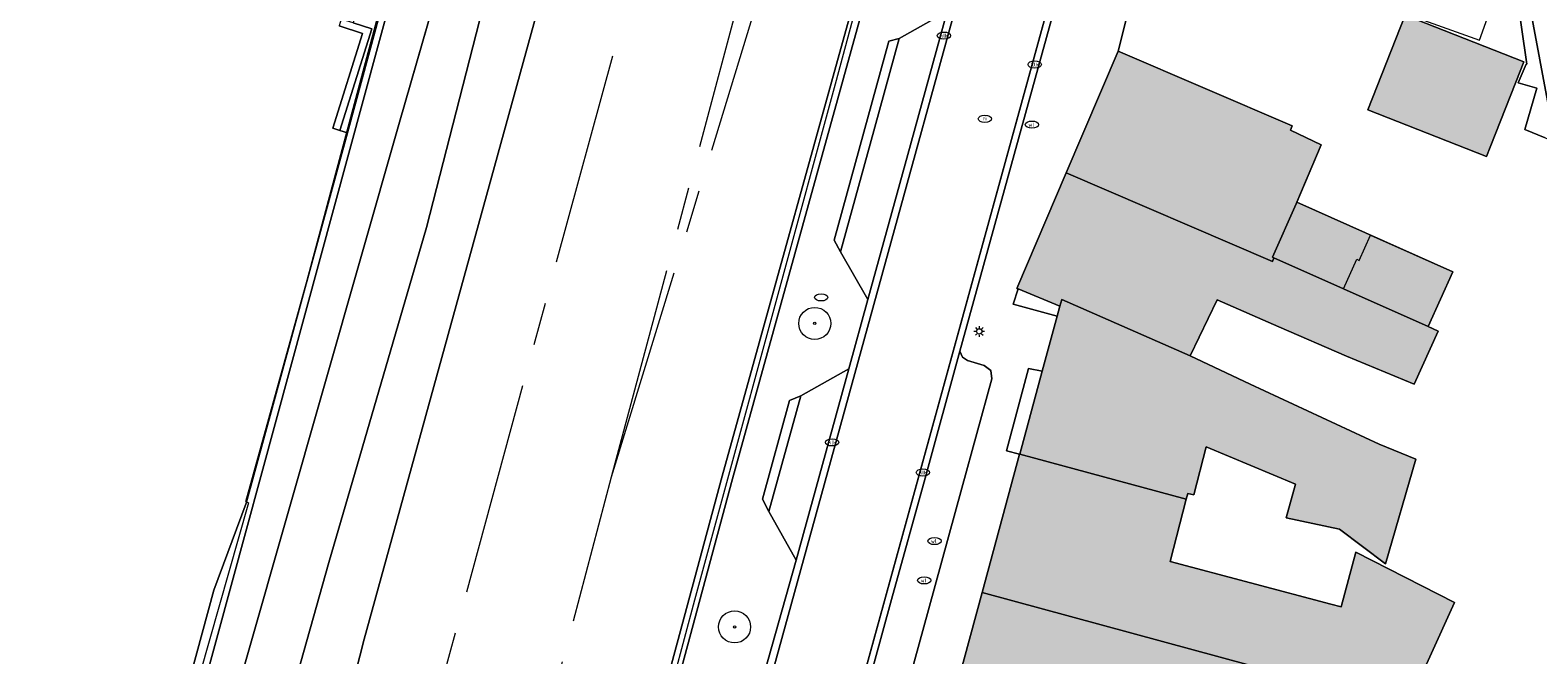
# Model space of a CAD drawing. Header units: metres. Extents: x 196496 to 197479, y 355139 to 356324.
# Tile 52 of 144: x 197235 to 197305, y 355463 to 355492. Entities that reach past the tile are written whole.
import ezdxf
from ezdxf.enums import TextEntityAlignment as Align

# ---------------------------------------------------------------- set-up
doc = ezdxf.new("R2010")
doc.units = ezdxf.units.M
doc.linetypes.add('AM-AS', pattern=[16, 10, -2, 2, -2])
doc.linetypes.add('AM-AS-SO', pattern=[16, 10, -2, 2, -2])
doc.layers.get('0').update_dxf_attribs({"color": 252, "lineweight": 18})
for name, color, linetype, lineweight in [('B-WE-AM-AS_SPOOR-G', 252, 'AM-AS', 18), ('B-WE-AM-AS_SPOOR_TREIN-G', 252, 'AM-AS-SO', 18), ('B-WE-GR-BEPLANTING_CULTUUR_HEESTERS-GV', 252, 'Continuous', 18), ('B-WE-GR-BOOM-S', 252, 'Continuous', 18), ('B-WE-GR-GRAS-GV', 252, 'Continuous', 18), ('B-WE-GR-GROENVOORZIENING-GV', 252, 'Continuous', 18), ('B-WE-GR-STRUIK-GV', 252, 'Continuous', 18), ('B-WE-GW-TALUD_KRUIN-G', 252, 'Continuous', 18), ('B-WE-IE-MEUBILAIR-S', 252, 'Continuous', 18), ('B-WE-IE-TERREINAFSCHEIDING_KUNSTMATIG_HEKWERK-G', 252, 'IE-TERREINAFSCHEIDING-KUNSTMATIG', 18), ('B-WE-IE-TERREINAFSCHEIDING_KUNSTMATIG_MUUR-GV', 252, 'Continuous', 18), ('B-WE-OG-BEBOUWING-GV', 252, 'Continuous', 18), ('B-WE-OG-BEBOUWING_SCHUUR-GV', 252, 'Continuous', 18), ('B-WE-OG-TERREIN_ERF-GV', 252, 'Continuous', 18), ('B-WE-RI-HWA_GOOT_MOLGOOT-G', 252, 'Continuous', 18), ('B-WE-VH-GOOT-G', 252, 'Continuous', 18), ('B-WE-VH-HALFVERHARDING-GV', 252, 'Continuous', 18), ('B-WE-VH-OPENVERHARDING_BETONSTRAATSTEEN-GV', 252, 'Continuous', 18), ('B-WE-VH-OPENVERHARDING_TEGEL-GV', 252, 'Continuous', 18), ('B-WE-VH-VERHARDING_BETONSTRAATSTEEN-GV', 252, 'Continuous', 18), ('B-WE-VH-VERHARDING_HALFVERHARDING-GV', 252, 'Continuous', 18), ('B-WE-VH-VERHARDING_TEGEL-GV', 252, 'Continuous', 18)]:
    doc.layers.add(name, color=color, linetype=linetype, lineweight=lineweight)
doc.layers.add('X-XX-AL-PRESENTATIE_GEBOUW3-V', color=7, linetype='Continuous', lineweight=18, true_color=0xf0f0f0)
doc.styles.add('NLCS-ISO', font='NLCS-ISO.ttf')
doc.linetypes.add('IE-TERREINAFSCHEIDING-KUNSTMATIG', pattern='A,4,[82,NLCS.SHX,S=0.75,R=90,X=0,Y=0],4,-2', length=10)

# ---------------------------------------------------------------- blocks, each defined once
blk = doc.blocks.new('SIE-MEUBILAIR_PAAL_LICHTMAST-SO')
for points in [[(-0.62, 0), (-1, 0)], [(-0.71, 0.71), (-0.44, 0.44)], [(0, 1), (0, 0.62)], [(0.44, 0.44), (0.71, 0.71)], [(1, 0), (0.62, 0)], [(-0.71, -0.71), (-0.44, -0.44)], [(0, -0.62), (0, -1)], [(0.44, -0.44), (0.71, -0.71)]]:
    blk.add_lwpolyline(points)
blk.add_circle((0, 0), 0.5)
blk = doc.blocks.new('SIE-MEUBILAIR_PUT_KOLK-SO')
blk.add_ellipse((0, 0), major_axis=(1.25, 0), ratio=0.54)
at = {"style": 'NLCS-ISO'}
blk.add_text('klk', height=0.75, dxfattribs=at).set_placement((0.03, 0), align=Align.MIDDLE_CENTER)
blk = doc.blocks.new('SIE-MEUBILAIR_PUT_WATERLEIDINGPUT-SO')
blk.add_ellipse((0, 0), major_axis=(1.25, 0), ratio=0.54)
at = {"style": 'NLCS-ISO'}
blk.add_text('wl', height=0.75, dxfattribs=at).set_placement((-0.14, 0), align=Align.MIDDLE_CENTER)
blk = doc.blocks.new('SIE-MEUBILAIR_PUT_RIOOLPUT-SO')
blk.add_ellipse((0, 0), major_axis=(1.25, 0), ratio=0.54)
at = {"style": 'NLCS-ISO'}
blk.add_text('ri', height=0.75, dxfattribs=at).set_placement((-0.04, 0.07), align=Align.MIDDLE_CENTER)
blk = doc.blocks.new('SIE-MEUBILAIR_PUT-SO')
blk.add_ellipse((0, 0), major_axis=(1.25, 0), ratio=0.54)
blk = doc.blocks.new('SGR-BOOM_GBKN-SO')
at = {"color": 0, "linetype": 'ByBlock', "lineweight": 18}
for radius in [3, 0.225]:
    blk.add_circle((0, 0), radius, dxfattribs=at)

msp = doc.modelspace()

# ---------------------------------------------------------------- hatches: boundary and pattern name
at = {"layer": 'X-XX-AL-PRESENTATIE_GEBOUW3-V'}
for points in [[(197303.069, 355486.63), (197304.267, 355489.67), (197304.643, 355490.623), (197299.1, 355492.808), (197297.352, 355488.373), (197302.895, 355486.188)], [(197283.245, 355485.426), (197292.889, 355481.269), (197292.961, 355481.447), (197292.885, 355481.48), (197293.998, 355483.977), (197294.026, 355484.042), (197295.175, 355486.733), (197293.728, 355487.417), (197293.809, 355487.628), (197285.665, 355491.113)], [(197280.987, 355479.985), (197282.949, 355479.189), (197283.034, 355479.501), (197289.034, 355476.854), (197290.296, 355479.485), (197293.19, 355478.22), (197296.353, 355476.838), (197299.522, 355475.525), (197300.644, 355478.017), (197300.181, 355478.224), (197296.219, 355479.994), (197292.961, 355481.447), (197292.889, 355481.269), (197283.245, 355485.426), (197280.939, 355480.004)], [(197296.219, 355479.994), (197300.181, 355478.224), (197301.321, 355480.781), (197294.026, 355484.042), (197293.998, 355483.977), (197292.885, 355481.48), (197292.961, 355481.447)], [(197282.122, 355476.143), (197281.067, 355472.26), (197288.86, 355470.143), (197288.928, 355470.408), (197289.206, 355470.351), (197289.79, 355472.601), (197293.964, 355470.852), (197293.536, 355469.268), (197296.026, 355468.746), (197298.174, 355467.125), (197299.6, 355472.018), (197297.874, 355472.721), (197291.853, 355475.536), (197289.034, 355476.854), (197283.034, 355479.501), (197282.949, 355479.189), (197282.818, 355478.706)], [(197281.063, 355472.247), (197279.305, 355465.775), (197291.87, 355462.362), (197299.178, 355460.396), (197301.402, 355465.309), (197296.786, 355467.661), (197296.106, 355465.102), (197295.627, 355465.229), (197288.112, 355467.226), (197288.86, 355470.143), (197281.067, 355472.26)], [(197291.87, 355462.362), (197279.305, 355465.775), (197277.869, 355460.488), (197291.957, 355456.971), (197297.327, 355455.637), (197299.178, 355460.396)]]:
    msp.add_hatch(color=256, dxfattribs=at).paths.add_polyline_path(points)

# ---------------------------------------------------------------- linework, layer by layer
at = {"layer": 'B-WE-AM-AS_SPOOR-G', "flags": 128}
for points in [[(197238.595, 355404.004), (197248.905, 355442.713), (197278.517, 355551.41)], [(197261.976, 355471.187), (197274.351, 355517.627)], [(197261.976, 355471.187), (197276.027, 355517.071)]]:
    msp.add_lwpolyline(points, dxfattribs=at)
at = {"layer": 'B-WE-AM-AS_SPOOR_TREIN-G', "flags": 128}
for points in [[(197238.595, 355404.004), (197248.905, 355442.713), (197274.337, 355536.067)], [(197261.976, 355471.187), (197274.351, 355517.627)], [(197261.976, 355471.187), (197276.027, 355517.071)], [(197243.682, 355402.626), (197249.701, 355424.824), (197261.976, 355471.187)]]:
    msp.add_lwpolyline(points, dxfattribs=at)
at = {"layer": 'B-WE-GR-BEPLANTING_CULTUUR_HEESTERS-GV', "flags": 128}
for points in [[(197296.449, 355543.505), (197291.008, 355536.399), (197288.533, 355533.261), (197288.481, 355533.195), (197284.736, 355528.445), (197281.933, 355523.678), (197280.038, 355517.964), (197279.255, 355514.834), (197277.669, 355508.488), (197276.84, 355506.51), (197273.985, 355495.916), (197267.143, 355471.224), (197253.603, 355420.903)], [(197296.846, 355543.201), (197291.401, 355536.089), (197288.874, 355532.885), (197285.167, 355528.192), (197282.408, 355523.521), (197280.523, 355517.843), (197279.74, 355514.713), (197278.13, 355508.295), (197277.323, 355506.38), (197274.467, 355495.782), (197267.626, 355471.094), (197254.087, 355420.776)], [(197254.087, 355420.776), (197267.626, 355471.094), (197274.467, 355495.782), (197277.323, 355506.38), (197278.13, 355508.295), (197279.74, 355514.713), (197280.523, 355517.843), (197282.408, 355523.521), (197285.167, 355528.192), (197288.874, 355532.885), (197291.401, 355536.089), (197296.846, 355543.201)], [(197291.383, 355536.067), (197288.874, 355532.885), (197285.167, 355528.192), (197282.408, 355523.521), (197280.523, 355517.843), (197279.74, 355514.713), (197278.13, 355508.295), (197277.323, 355506.38), (197274.467, 355495.782), (197267.626, 355471.094), (197254.087, 355420.776)], [(197268.981, 355461.533), (197270.603, 355467.292), (197269.329, 355469.572), (197269.036, 355470.15), (197270.3, 355474.768), (197270.825, 355474.991), (197273.069, 355476.248), (197273.965, 355479.501), (197272.678, 355481.729), (197272.381, 355482.264), (197274.945, 355491.581), (197275.426, 355491.715), (197277.674, 355492.973), (197278.393, 355495.585), (197277.122, 355497.862)], [(197268.981, 355461.533), (197270.603, 355467.292), (197269.329, 355469.572), (197269.036, 355470.15), (197270.3, 355474.768), (197270.825, 355474.991), (197273.069, 355476.248), (197273.965, 355479.501), (197272.678, 355481.729), (197272.381, 355482.264), (197274.945, 355491.581), (197275.426, 355491.715), (197277.674, 355492.973)]]:
    msp.add_lwpolyline(points, dxfattribs=at)
at = {"layer": 'B-WE-GR-BEPLANTING_CULTUUR_HEESTERS-GV'}
msp.add_lwpolyline([(197279.255, 355514.834), (197277.669, 355508.488), (197276.84, 355506.51), (197273.985, 355495.916), (197267.143, 355471.224), (197253.603, 355420.903), (197248.472, 355401.329), (197243.855, 355383.364), (197244.332, 355383.209), (197248.956, 355401.205), (197254.087, 355420.776), (197267.626, 355471.094), (197274.467, 355495.782), (197277.323, 355506.38), (197278.13, 355508.295), (197279.74, 355514.713), (197280.523, 355517.843), (197282.408, 355523.521), (197285.167, 355528.192), (197288.874, 355532.885), (197291.383, 355536.067)], dxfattribs=at)
at = {"layer": 'B-WE-GR-BEPLANTING_CULTUUR_HEESTERS-GV', "flags": 128}
for points in [[(197282.949, 355479.189), (197280.987, 355479.985), (197280.767, 355479.274), (197282.818, 355478.706)], [(197281.067, 355472.26), (197282.122, 355476.143), (197281.479, 355476.259), (197280.446, 355472.405), (197281.063, 355472.247)]]:
    msp.add_lwpolyline(points, close=True, dxfattribs=at)
at = {"layer": 'B-WE-GR-GRAS-GV', "flags": 128}
for points in [[(197244.518, 355452.157), (197248.753, 355467.178), (197253.316, 355482.863), (197257.183, 355497.967), (197261.118, 355511.788), (197266.794, 355530.3), (197269.815, 355539.353), (197271.825, 355545.365), (197277.434, 355563.568), (197280.266, 355575.079), (197274.671, 355579.814), (197274.375, 355578.24), (197273.16, 355571.469), (197272.167, 355566.837), (197272.024, 355566.168), (197271.925, 355565.554), (197271.023, 355559.978), (197269.78, 355554.216), (197269.501, 355552.921), (197269.495, 355552.892), (197269.84, 355549.89), (197267.115, 355540.108), (197252.05, 355487.799), (197241.453, 355450.605)], [(197241.453, 355450.605), (197252.05, 355487.799), (197267.115, 355540.108), (197269.84, 355549.89), (197269.495, 355552.892), (197269.327, 355552.115), (197269.322, 355552.091), (197266.97, 355549.77), (197266.208, 355545.653), (197251.747, 355493.927), (197238.714, 355446.041)], [(197238.714, 355446.041), (197251.747, 355493.927), (197266.208, 355545.653), (197266.97, 355549.77), (197266.282, 355549.091), (197266.218, 355548.884), (197266.031, 355548.28), (197264.427, 355543.1), (197263.817, 355540.797), (197255.17, 355508.137), (197253.815, 355503.021), (197250.945, 355492.18), (197249.614, 355487.301), (197245.739, 355473.099), (197244.883, 355469.961), (197243.36, 355465.886), (197242.277, 355461.858)], [(197265.951, 355536.067), (197252.05, 355487.799), (197241.453, 355450.605), (197240.294, 355446.344), (197240.042, 355443.155), (197238.117, 355435.991), (197235.658, 355428.34), (197235.02, 355423.319), (197235.131, 355421.873), (197233.348, 355411.774), (197233.522, 355411.127), (197233.767, 355412.083), (197234.781, 355411.805), (197234.944, 355412.371), (197239.348, 355433.408), (197241.71, 355443.203), (197244.518, 355452.157), (197248.753, 355467.178), (197253.316, 355482.863), (197257.183, 355497.967)], [(197268.718, 355536.067), (197266.794, 355530.3), (197261.118, 355511.788), (197257.183, 355497.967), (197253.316, 355482.863), (197248.753, 355467.178), (197244.518, 355452.157), (197241.71, 355443.203), (197239.348, 355433.408), (197234.944, 355412.371), (197234.781, 355411.805), (197236.382, 355411.364), (197236.836, 355412.4), (197238.21, 355417.173), (197241.646, 355429.244), (197250.404, 355463.595), (197260.55, 355500.447), (197270.093, 355536.067)], [(197263.528, 355536.067), (197251.747, 355493.927), (197238.714, 355446.041), (197239.026, 355444.573), (197239.039, 355443.581), (197237.367, 355436.396), (197237.008, 355435.216), (197236.543, 355433.688), (197236.449, 355433.379), (197236.355, 355433.069), (197236.588, 355432.846), (197236.687, 355432.752), (197236.189, 355432.187), (197236.02, 355431.995), (197235.726, 355429.03), (197235.658, 355428.34), (197238.117, 355435.991), (197240.042, 355443.155), (197240.294, 355446.344), (197241.453, 355450.605), (197252.05, 355487.799), (197265.951, 355536.067)], [(197262.565, 355536.067), (197255.17, 355508.137), (197253.815, 355503.021), (197250.945, 355492.18), (197249.614, 355487.301), (197245.739, 355473.099), (197244.883, 355469.961), (197243.36, 355465.886), (197242.277, 355461.858), (197241.542, 355459.126), (197241.472, 355458.866), (197237.738, 355444.979), (197238.644, 355444.612), (197237.788, 355440.622), (197236.925, 355436.6), (197236.911, 355436.534)]]:
    msp.add_lwpolyline(points, dxfattribs=at)
msp.add_lwpolyline([(197277.434, 355563.568), (197271.825, 355545.365), (197269.815, 355539.353), (197266.794, 355530.3), (197261.118, 355511.788), (197257.183, 355497.967), (197253.316, 355482.863), (197248.753, 355467.178), (197244.518, 355452.157), (197241.71, 355443.203), (197239.348, 355433.408), (197234.944, 355412.371), (197234.781, 355411.805), (197236.382, 355411.364), (197236.836, 355412.4), (197238.21, 355417.173), (197241.646, 355429.244), (197250.404, 355463.595), (197260.55, 355500.447), (197271.788, 355542.395)], close=True, dxfattribs=at)
at = {"layer": 'B-WE-GR-GRAS-GV'}
msp.add_lwpolyline([(197236.911, 355436.534), (197237.18, 355436.453), (197237.367, 355436.396), (197239.039, 355443.581), (197239.026, 355444.573), (197238.714, 355446.041), (197251.747, 355493.927), (197263.528, 355536.067)], dxfattribs=at)
at = {"layer": 'B-WE-GR-GROENVOORZIENING-GV', "flags": 128}
msp.add_lwpolyline([(197249.929, 355492.663), (197249.884, 355492.443), (197250.758, 355492.169), (197249.266, 355487.41), (197249.614, 355487.301), (197250.945, 355492.18), (197253.815, 355503.021), (197255.17, 355508.137), (197253.217, 355510.412), (197253.397, 355509.753), (197253.541, 355508.941), (197253.595, 355508.179), (197253.576, 355507.434), (197253.511, 355506.611), (197253.412, 355505.83), (197253.254, 355505.104)], close=True, dxfattribs=at)
at = {"layer": 'B-WE-GR-STRUIK-GV', "flags": 128}
msp.add_lwpolyline([(197309.627, 355476.457), (197304.873, 355501.515), (197302.982, 355514.031), (197301.746, 355522.927), (197301.565, 355524.127), (197301.168, 355525.123), (197300.701, 355525.68), (197300.433, 355525.815), (197300.046, 355525.882), (197300.4, 355522.475), (197301.001, 355518.12), (197301.753, 355512.591), (197302.839, 355504.614), (197302.909, 355504.083), (197304.371, 355496.229), (197306.121, 355486.878)], dxfattribs=at)
msp.add_lwpolyline([(197309.627, 355476.457), (197304.873, 355501.515), (197302.982, 355514.031), (197301.746, 355522.927), (197301.565, 355524.127), (197301.168, 355525.123), (197300.701, 355525.68), (197300.433, 355525.815), (197300.046, 355525.882), (197300.4, 355522.475), (197301.001, 355518.12), (197301.753, 355512.591), (197302.839, 355504.614), (197302.909, 355504.083), (197304.371, 355496.229), (197306.121, 355486.878)], dxfattribs=at)
msp.add_lwpolyline([(197304.371, 355496.229), (197304.315, 355496.121), (197304.051, 355495.618), (197304.788, 355490.505), (197304.753, 355490.515), (197304.378, 355489.638), (197305.25, 355489.387), (197304.691, 355487.445), (197305.645, 355487.067), (197306.121, 355486.878)], close=True, dxfattribs=at)
at = {"layer": 'B-WE-GW-TALUD_KRUIN-G', "flags": 128}
for points in [[(197235.658, 355428.34), (197238.117, 355435.991), (197240.042, 355443.155), (197240.294, 355446.344), (197241.453, 355450.605), (197252.05, 355487.799), (197267.115, 355540.108), (197269.84, 355549.89), (197269.495, 355552.892)], [(197269.815, 355539.353), (197266.794, 355530.3), (197261.118, 355511.788), (197257.183, 355497.967), (197253.316, 355482.863), (197248.753, 355467.178), (197244.518, 355452.157), (197241.71, 355443.203), (197239.348, 355433.408), (197234.944, 355412.371), (197234.781, 355411.805)], [(197268.718, 355536.067), (197266.794, 355530.3), (197261.118, 355511.788), (197257.183, 355497.967), (197253.316, 355482.863), (197248.753, 355467.178), (197244.518, 355452.157), (197241.71, 355443.203), (197239.348, 355433.408), (197234.944, 355412.371), (197234.781, 355411.805)], [(197235.658, 355428.34), (197238.117, 355435.991), (197240.042, 355443.155), (197240.294, 355446.344), (197241.453, 355450.605), (197252.05, 355487.799), (197265.951, 355536.067)]]:
    msp.add_lwpolyline(points, dxfattribs=at)
at = {"layer": 'B-WE-IE-TERREINAFSCHEIDING_KUNSTMATIG_HEKWERK-G', "ltscale": 0.2, "flags": 128}
for points in [[(197244.863, 355470.041), (197247.727, 355480.398), (197250.183, 355489.536), (197252.01, 355496.365), (197254.082, 355504.034), (197256.893, 355514.642), (197258.923, 355522.231), (197265.072, 355545.048), (197266.254, 355548.994), (197269.401, 355552.01), (197273.283, 355572.282), (197279.562, 355605.605), (197281.457, 355615.888), (197282.718, 355622.25), (197284.205, 355629.905), (197286.27, 355640.801), (197287.25, 355646.224), (197289.639, 355645.746), (197293.651, 355659.75), (197298.199, 355675.963), (197301.355, 355687.087), (197303.94, 355696.107), (197305.935, 355703.157), (197307.93, 355710.184), (197310.153, 355718.082), (197310.843, 355720.196), (197312.652, 355726.819), (197310.513, 355727.527), (197310.517, 355727.543), (197316.911, 355748.09), (197319.841, 355757.622), (197322.723, 355766.983), (197324.675, 355773.261), (197325.556, 355776.183), (197334.702, 355805.641), (197336.318, 355810.734), (197337.921, 355812.748), (197343.155, 355832.29), (197356.338, 355880.748), (197362.148, 355901.038), (197366.385, 355913.969), (197371.451, 355927.682), (197376.338, 355940.255), (197380.442, 355939.116)], [(197248.569, 355401.303), (197250.944, 355409.919), (197253.547, 355419.557), (197256.839, 355431.663), (197259.431, 355441.31), (197262.001, 355450.953), (197263.932, 355458.19), (197265.863, 355465.438), (197267.171, 355470.241), (197269.815, 355479.92), (197272.451, 355489.583), (197274.395, 355496.839), (197277.014, 355506.468), (197277.669, 355508.907), (197279.655, 355516.109), (197280.392, 355518.499), (197281.841, 355523.32), (197284.321, 355527.637), (197287.276, 355531.64), (197296.449, 355543.505), (197299.483, 355547.432), (197300.981, 355549.356), (197300.911, 355551.927), (197305.999, 355558.047), (197307.529, 355556.879), (197311.477, 355562.427), (197312.195, 355564.605), (197313.382, 355569.485), (197314.285, 355574.517), (197314.989, 355579.283)]]:
    msp.add_lwpolyline(points, dxfattribs=at)
at = {"layer": 'B-WE-IE-TERREINAFSCHEIDING_KUNSTMATIG_HEKWERK-G', "flags": 128}
for points in [[(197244.863, 355470.041), (197247.727, 355480.398), (197250.183, 355489.536), (197252.01, 355496.365), (197254.082, 355504.034), (197256.893, 355514.642), (197258.923, 355522.231), (197262.652, 355536.067)], [(197248.569, 355401.303), (197250.944, 355409.919), (197253.547, 355419.557), (197256.839, 355431.663), (197259.431, 355441.31), (197262.001, 355450.953), (197263.932, 355458.19), (197265.863, 355465.438), (197267.171, 355470.241), (197269.815, 355479.92), (197272.451, 355489.583), (197274.395, 355496.839), (197277.014, 355506.468), (197277.669, 355508.907), (197279.655, 355516.109), (197280.392, 355518.499), (197281.841, 355523.32), (197284.321, 355527.637), (197287.276, 355531.64), (197290.698, 355536.067)], [(197244.863, 355470.041), (197244.984, 355469.978), (197241.348, 355457.126), (197241.03, 355456.055)]]:
    msp.add_lwpolyline(points, dxfattribs=at)
at = {"layer": 'B-WE-IE-TERREINAFSCHEIDING_KUNSTMATIG_MUUR-GV', "flags": 128}
msp.add_lwpolyline([(197249.884, 355492.443), (197249.325, 355492.618), (197249.228, 355492.308), (197249.224, 355492.296), (197250.323, 355491.952), (197248.932, 355487.515), (197249.266, 355487.41), (197250.758, 355492.169)], close=True, dxfattribs=at)
at = {"layer": 'B-WE-OG-BEBOUWING-GV', "flags": 128}
for points in [[(197303.069, 355486.63), (197304.267, 355489.67), (197304.643, 355490.623), (197299.1, 355492.808), (197297.352, 355488.373), (197302.895, 355486.188)], [(197283.245, 355485.426), (197292.889, 355481.269), (197292.961, 355481.447), (197292.885, 355481.48), (197293.998, 355483.977), (197294.026, 355484.042), (197295.175, 355486.733), (197293.728, 355487.417), (197293.809, 355487.628), (197285.665, 355491.113)], [(197280.987, 355479.985), (197282.949, 355479.189), (197283.034, 355479.501), (197289.034, 355476.854), (197290.296, 355479.485), (197293.19, 355478.22), (197296.353, 355476.838), (197299.522, 355475.525), (197300.644, 355478.017), (197300.181, 355478.224), (197296.219, 355479.994), (197292.961, 355481.447), (197292.889, 355481.269), (197283.245, 355485.426), (197280.939, 355480.004)], [(197296.219, 355479.994), (197300.181, 355478.224), (197301.321, 355480.781), (197294.026, 355484.042), (197293.998, 355483.977), (197292.885, 355481.48), (197292.961, 355481.447)], [(197282.122, 355476.143), (197281.067, 355472.26), (197288.86, 355470.143), (197288.928, 355470.408), (197289.206, 355470.351), (197289.79, 355472.601), (197293.964, 355470.852), (197293.536, 355469.268), (197296.026, 355468.746), (197298.174, 355467.125), (197299.6, 355472.018), (197297.874, 355472.721), (197291.853, 355475.536), (197289.034, 355476.854), (197283.034, 355479.501), (197282.949, 355479.189), (197282.818, 355478.706)], [(197281.063, 355472.247), (197279.305, 355465.775), (197291.87, 355462.362), (197299.178, 355460.396), (197301.402, 355465.309), (197296.786, 355467.661), (197296.106, 355465.102), (197295.627, 355465.229), (197288.112, 355467.226), (197288.86, 355470.143), (197281.067, 355472.26)], [(197291.87, 355462.362), (197279.305, 355465.775), (197277.869, 355460.488), (197291.957, 355456.971), (197297.327, 355455.637), (197299.178, 355460.396)]]:
    msp.add_lwpolyline(points, close=True, dxfattribs=at)
at = {"layer": 'B-WE-OG-BEBOUWING_SCHUUR-GV', "flags": 128}
msp.add_lwpolyline([(197302.567, 355491.634), (197303.245, 355493.516), (197300.422, 355494.532), (197299.744, 355492.65)], close=True, dxfattribs=at)
at = {"layer": 'B-WE-OG-TERREIN_ERF-GV', "flags": 128}
for points in [[(197286.976, 355496.346), (197285.665, 355491.113), (197293.809, 355487.628), (197293.728, 355487.417), (197295.175, 355486.733), (197293.998, 355483.977), (197292.885, 355481.48), (197292.961, 355481.447), (197296.219, 355479.994), (197296.834, 355481.374), (197296.952, 355481.321), (197297.477, 355482.499), (197301.321, 355480.781), (197300.181, 355478.224), (197300.644, 355478.017), (197299.522, 355475.525), (197296.353, 355476.838), (197293.19, 355478.22), (197290.296, 355479.485), (197289.034, 355476.854), (197291.853, 355475.536), (197297.874, 355472.721), (197299.6, 355472.018), (197298.174, 355467.125), (197296.026, 355468.746), (197293.536, 355469.268), (197293.964, 355470.852), (197289.79, 355472.601), (197289.206, 355470.351), (197288.928, 355470.408), (197288.86, 355470.143), (197288.112, 355467.226), (197295.627, 355465.229), (197296.106, 355465.102), (197296.786, 355467.661), (197301.402, 355465.309), (197299.178, 355460.396)], [(197286.976, 355496.346), (197285.665, 355491.113), (197293.809, 355487.628), (197293.728, 355487.417), (197295.175, 355486.733), (197294.026, 355484.042), (197301.321, 355480.781), (197300.181, 355478.224), (197300.644, 355478.017), (197299.522, 355475.525), (197296.353, 355476.838), (197293.19, 355478.22), (197290.296, 355479.485), (197289.034, 355476.854), (197291.853, 355475.536), (197297.874, 355472.721), (197299.6, 355472.018), (197298.174, 355467.125), (197296.026, 355468.746), (197293.536, 355469.268), (197293.964, 355470.852), (197289.79, 355472.601), (197289.206, 355470.351), (197288.928, 355470.408), (197288.86, 355470.143)], [(197305.645, 355487.067), (197304.691, 355487.445), (197305.25, 355489.387), (197304.378, 355489.638), (197304.753, 355490.515), (197304.788, 355490.505), (197304.051, 355495.618)], [(197305.645, 355487.067), (197304.691, 355487.445), (197305.25, 355489.387), (197304.378, 355489.638), (197304.753, 355490.515), (197304.788, 355490.505), (197304.051, 355495.618)], [(197242.277, 355461.858), (197243.36, 355465.886), (197244.883, 355469.961), (197245.739, 355473.099), (197249.614, 355487.301), (197249.266, 355487.41), (197248.932, 355487.515), (197250.323, 355491.952), (197249.224, 355492.296)], [(197242.277, 355461.858), (197243.36, 355465.886), (197244.883, 355469.961), (197245.739, 355473.099), (197249.614, 355487.301), (197249.266, 355487.41), (197248.932, 355487.515), (197250.323, 355491.952), (197249.224, 355492.296)]]:
    msp.add_lwpolyline(points, dxfattribs=at)
msp.add_lwpolyline([(197304.267, 355489.67), (197303.069, 355486.63), (197302.895, 355486.188), (197297.352, 355488.373), (197299.1, 355492.808), (197304.643, 355490.623)], close=True, dxfattribs=at)
msp.add_lwpolyline([(197304.267, 355489.67), (197303.069, 355486.63), (197302.895, 355486.188), (197297.352, 355488.373), (197299.1, 355492.808), (197304.643, 355490.623)], close=True, dxfattribs=at)
at = {"layer": 'B-WE-OG-TERREIN_ERF-GV'}
msp.add_lwpolyline([(197288.86, 355470.143), (197288.112, 355467.226), (197295.627, 355465.229), (197296.106, 355465.102), (197296.786, 355467.661), (197301.402, 355465.309), (197299.178, 355460.396)], dxfattribs=at)
at = {"layer": 'B-WE-RI-HWA_GOOT_MOLGOOT-G', "flags": 128}
for points in [[(197298.035, 355531.959), (197294.723, 355527.446), (197292.573, 355524.22), (197290.718, 355520.797), (197289.184, 355517.219), (197287.986, 355513.532), (197253.621, 355388.648)], [(197289.282, 355530.258), (197288.015, 355527.563), (197287.464, 355526.18), (197286.934, 355524.789), (197286.59, 355523.827), (197286.272, 355522.857), (197285.976, 355521.88), (197285.696, 355520.898), (197250.683, 355393.673), (197251.756, 355391.752)]]:
    msp.add_lwpolyline(points, dxfattribs=at)
at = {"layer": 'B-WE-VH-GOOT-G', "flags": 128}
for points in [[(197297.339, 355541.386), (197293.026, 355535.975), (197291.025, 355533.201), (197289.282, 355530.258), (197288.015, 355527.563), (197287.464, 355526.18), (197286.934, 355524.789), (197286.59, 355523.827), (197286.272, 355522.857), (197285.976, 355521.88), (197285.696, 355520.898), (197250.683, 355393.673), (197251.756, 355391.752), (197246.768, 355376.433), (197246.506, 355376.059), (197246.08, 355375.894)], [(197298.035, 355531.959), (197294.723, 355527.446), (197292.573, 355524.22), (197290.718, 355520.797), (197289.184, 355517.219), (197287.986, 355513.532), (197249.519, 355373.741), (197249.363, 355372.713), (197249.451, 355371.676)]]:
    msp.add_lwpolyline(points, dxfattribs=at)
at = {"layer": 'B-WE-VH-HALFVERHARDING-GV', "flags": 128}
msp.add_lwpolyline([(197270.093, 355536.067), (197260.55, 355500.447), (197250.404, 355463.595), (197241.646, 355429.244), (197238.21, 355417.173), (197236.836, 355412.4), (197236.382, 355411.364), (197236.496, 355411.333), (197235.95, 355409.3), (197236.044, 355408.437), (197235.118, 355404.945), (197248.472, 355401.329), (197253.603, 355420.903), (197267.143, 355471.224), (197273.985, 355495.916), (197276.84, 355506.51), (197277.669, 355508.488), (197279.255, 355514.834), (197280.038, 355517.964), (197281.933, 355523.678), (197286.122, 355535.904), (197286.176, 355536.067)], dxfattribs=at)
at = {"layer": 'B-WE-VH-OPENVERHARDING_BETONSTRAATSTEEN-GV'}
msp.add_lwpolyline([(197258.177, 355422.159), (197256.36, 355415.559), (197254.394, 355408.421), (197253.523, 355405.258), (197250.985, 355396.04), (197250.332, 355393.668), (197251.392, 355391.725), (197248.21, 355381.947), (197247.721, 355380.43), (197247.996, 355380.343), (197251.756, 355391.752), (197250.683, 355393.673), (197285.696, 355520.898), (197285.976, 355521.88), (197286.272, 355522.857), (197286.59, 355523.827), (197286.934, 355524.789), (197287.464, 355526.18), (197288.015, 355527.563), (197289.282, 355530.258), (197291.025, 355533.201), (197293.026, 355535.975), (197293.099, 355536.067)], dxfattribs=at)
at = {"layer": 'B-WE-VH-OPENVERHARDING_BETONSTRAATSTEEN-GV', "flags": 128}
for points in [[(197293.099, 355536.067), (197293.026, 355535.975), (197291.025, 355533.201), (197289.282, 355530.258), (197288.015, 355527.563), (197287.464, 355526.18), (197286.934, 355524.789), (197286.59, 355523.827), (197286.272, 355522.857), (197285.976, 355521.88), (197285.696, 355520.898), (197250.683, 355393.673), (197251.756, 355391.752), (197247.996, 355380.343), (197253.069, 355378.737), (197255.06, 355386.033), (197253.621, 355388.648), (197287.986, 355513.532), (197289.184, 355517.219), (197290.718, 355520.797), (197292.573, 355524.22), (197294.723, 355527.446), (197298.035, 355531.959)], [(197292.706, 355536.067), (197292.446, 355535.74), (197291.971, 355535.134), (197290.701, 355533.094), (197289.072, 355530.31), (197287.651, 355527.404), (197286.89, 355525.5), (197286.451, 355524.4), (197285.48, 355521.324), (197284.768, 355518.737), (197284.449, 355517.58), (197282.337, 355509.909), (197280.857, 355504.533), (197278.393, 355495.585), (197277.674, 355492.973), (197275.832, 355486.284), (197273.965, 355479.501), (197273.069, 355476.248), (197270.603, 355467.292), (197268.981, 355461.533)], [(197273.488, 355459.69), (197275.074, 355465.449), (197276.639, 355471.136), (197278.272, 355477.069), (197284.529, 355499.793), (197287.091, 355509.098), (197288.243, 355513.281), (197289.44, 355516.968), (197290.971, 355520.546), (197292.819, 355523.972), (197295.079, 355527.367), (197298.323, 355531.843), (197298.052, 355531.982), (197298.035, 355531.959), (197294.723, 355527.446), (197292.573, 355524.22), (197290.718, 355520.797), (197289.184, 355517.219), (197287.986, 355513.532), (197253.621, 355388.648)]]:
    msp.add_lwpolyline(points, dxfattribs=at)
for points in [[(197272.678, 355481.729), (197273.965, 355479.501), (197275.832, 355486.284), (197277.674, 355492.973), (197275.426, 355491.715), (197274.065, 355486.77)], [(197276.799, 355464.974), (197278.357, 355470.663), (197279.758, 355475.779), (197279.712, 355476.164), (197279.41, 355476.407), (197278.631, 355476.639), (197278.388, 355476.801), (197278.272, 355477.069), (197276.639, 355471.136), (197275.074, 355465.449), (197273.488, 355459.69), (197271.746, 355453.36), (197271.99, 355453.657), (197272.372, 355453.69), (197273.17, 355453.471), (197273.529, 355453.547), (197273.756, 355453.836), (197275.222, 355459.212), (197275.537, 355460.367)], [(197270.603, 355467.292), (197273.069, 355476.248), (197270.825, 355474.991), (197269.329, 355469.572)]]:
    msp.add_lwpolyline(points, close=True, dxfattribs=at)
at = {"layer": 'B-WE-VH-OPENVERHARDING_TEGEL-GV', "flags": 128}
for points in [[(197301.804, 355536.067), (197299.41, 355533.175), (197298.78, 355532.401), (197298.323, 355531.843), (197295.079, 355527.367), (197292.819, 355523.972), (197290.971, 355520.546), (197289.44, 355516.968), (197288.243, 355513.281), (197287.091, 355509.098), (197288.359, 355506.911), (197286.723, 355501.002), (197284.529, 355499.793), (197278.272, 355477.069), (197278.388, 355476.801), (197278.631, 355476.639), (197279.41, 355476.407), (197279.712, 355476.164), (197279.758, 355475.779), (197278.357, 355470.663), (197276.799, 355464.974), (197275.537, 355460.367)], [(197277.869, 355460.488), (197279.305, 355465.775)]]:
    msp.add_lwpolyline(points, dxfattribs=at)
at = {"layer": 'B-WE-VH-OPENVERHARDING_TEGEL-GV'}
msp.add_lwpolyline([(197279.305, 355465.775), (197281.063, 355472.247), (197280.446, 355472.405), (197281.479, 355476.259), (197282.122, 355476.143), (197282.818, 355478.706), (197280.767, 355479.274), (197280.987, 355479.985), (197280.939, 355480.004), (197283.245, 355485.426), (197285.665, 355491.113), (197286.976, 355496.346)], dxfattribs=at)
at = {"layer": 'B-WE-VH-OPENVERHARDING_TEGEL-GV', "flags": 128}
for points in [[(197275.426, 355491.715), (197274.945, 355491.581), (197272.381, 355482.264), (197272.678, 355481.729), (197274.065, 355486.77)], [(197270.825, 355474.991), (197270.3, 355474.768), (197269.036, 355470.15), (197269.329, 355469.572)]]:
    msp.add_lwpolyline(points, close=True, dxfattribs=at)
at = {"layer": 'B-WE-VH-VERHARDING_BETONSTRAATSTEEN-GV', "flags": 128}
for points in [[(197249.519, 355373.741), (197287.986, 355513.532), (197289.184, 355517.219), (197290.718, 355520.797), (197292.573, 355524.22), (197294.723, 355527.446), (197298.035, 355531.959), (197298.052, 355531.982), (197298.026, 355531.995), (197297.339, 355541.386), (197293.026, 355535.975), (197291.025, 355533.201), (197289.282, 355530.258), (197288.015, 355527.563), (197287.464, 355526.18), (197286.934, 355524.789), (197286.59, 355523.827), (197286.272, 355522.857), (197285.976, 355521.88), (197285.696, 355520.898), (197250.683, 355393.673)], [(197273.488, 355459.69), (197275.074, 355465.449), (197276.639, 355471.136), (197278.272, 355477.069), (197284.529, 355499.793), (197287.091, 355509.098), (197288.243, 355513.281), (197289.44, 355516.968), (197290.971, 355520.546), (197292.819, 355523.972), (197295.079, 355527.367), (197298.323, 355531.843), (197298.052, 355531.982), (197298.035, 355531.959), (197294.723, 355527.446), (197292.573, 355524.22), (197290.718, 355520.797), (197289.184, 355517.219), (197287.986, 355513.532), (197249.519, 355373.741)], [(197250.683, 355393.673), (197285.696, 355520.898)], [(197277.674, 355492.973), (197275.832, 355486.284), (197273.965, 355479.501), (197273.069, 355476.248), (197270.603, 355467.292), (197268.981, 355461.533)]]:
    msp.add_lwpolyline(points, dxfattribs=at)
at = {"layer": 'B-WE-VH-VERHARDING_HALFVERHARDING-GV', "flags": 128}
for points in [[(197316.05, 355586.669), (197289.547, 355609.054), (197280.266, 355575.079), (197277.434, 355563.568), (197271.788, 355542.395), (197260.55, 355500.447), (197250.404, 355463.595), (197241.646, 355429.244)], [(197253.603, 355420.903), (197267.143, 355471.224), (197273.985, 355495.916), (197276.84, 355506.51), (197277.669, 355508.488), (197279.255, 355514.834), (197280.038, 355517.964), (197281.933, 355523.678), (197286.122, 355535.904), (197291.614, 355552.498), (197293.504, 355558.209), (197294.909, 355562.775), (197300.744, 355557.873), (197303.763, 355555.336), (197305.927, 355557.946)]]:
    msp.add_lwpolyline(points, dxfattribs=at)
at = {"layer": 'B-WE-VH-VERHARDING_TEGEL-GV', "flags": 128}
for points in [[(197314.296, 355551.157), (197299.41, 355533.175), (197298.78, 355532.401), (197298.323, 355531.843), (197295.079, 355527.367), (197292.819, 355523.972), (197290.971, 355520.546), (197289.44, 355516.968), (197288.243, 355513.281), (197287.091, 355509.098), (197288.359, 355506.911), (197286.723, 355501.002), (197284.529, 355499.793), (197278.272, 355477.069), (197278.388, 355476.801), (197278.631, 355476.639), (197279.41, 355476.407), (197279.712, 355476.164), (197279.758, 355475.779), (197278.357, 355470.663), (197276.799, 355464.974), (197275.537, 355460.367)], [(197277.869, 355460.488), (197279.305, 355465.775), (197281.063, 355472.247), (197280.446, 355472.405), (197281.479, 355476.259), (197282.122, 355476.143), (197282.818, 355478.706), (197280.767, 355479.274), (197280.987, 355479.985), (197280.939, 355480.004), (197283.245, 355485.426), (197285.665, 355491.113), (197286.976, 355496.346)]]:
    msp.add_lwpolyline(points, dxfattribs=at)

# ---------------------------------------------------------------- block references
at = {"layer": 'B-WE-GR-BOOM-S', "xscale": 0.25, "yscale": 0.25, "zscale": 0.25}
for p in [(197271.478, 355478.374), (197267.728, 355464.167)]:
    msp.add_blockref('SGR-BOOM_GBKN-SO', p, dxfattribs=at)
at = {"layer": 'B-WE-IE-MEUBILAIR-S', "xscale": 0.25, "yscale": 0.25, "zscale": 0.25}
for name, p in [('SIE-MEUBILAIR_PUT_KOLK-SO', (197277.522, 355491.845)), ('SIE-MEUBILAIR_PUT_KOLK-SO', (197281.767, 355490.492)), ('SIE-MEUBILAIR_PUT_RIOOLPUT-SO', (197279.435, 355487.951)), ('SIE-MEUBILAIR_PUT_WATERLEIDINGPUT-SO', (197281.64, 355487.679)), ('SIE-MEUBILAIR_PUT-SO', (197271.778, 355479.592)), ('SIE-MEUBILAIR_PAAL_LICHTMAST-SO', (197279.172, 355478.001)), ('SIE-MEUBILAIR_PUT_KOLK-SO', (197272.291, 355472.806)), ('SIE-MEUBILAIR_PUT_KOLK-SO', (197276.539, 355471.396)), ('SIE-MEUBILAIR_PUT_WATERLEIDINGPUT-SO', (197277.084, 355468.187)), ('SIE-MEUBILAIR_PUT_WATERLEIDINGPUT-SO', (197276.598, 355466.346))]:
    msp.add_blockref(name, p, dxfattribs=at)

doc.saveas('drawing.dxf')
